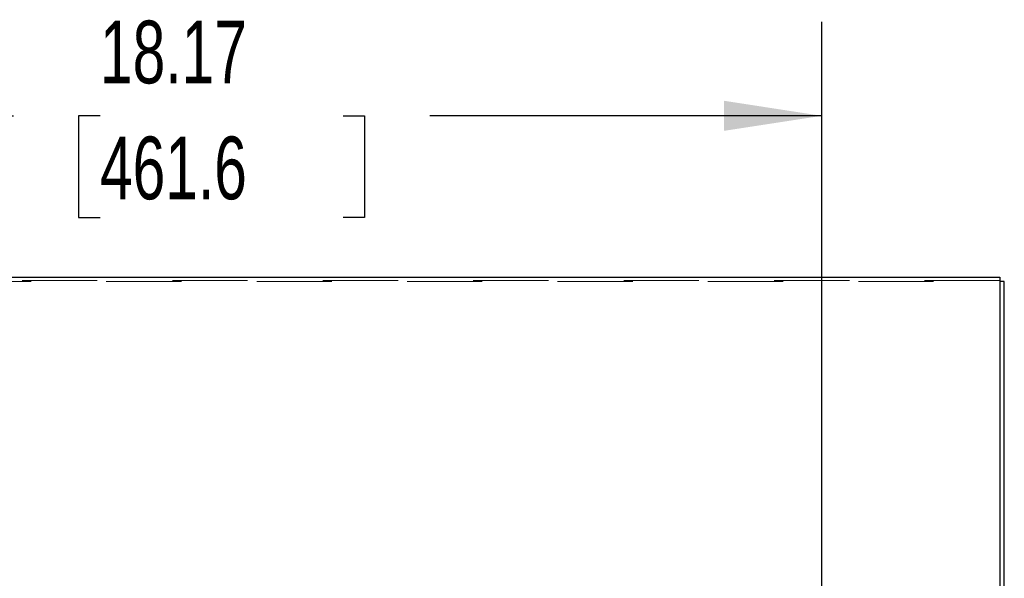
# Model space of a CAD drawing. Header units: inches. Extents: x 0.2 to 10.8, y 0.2 to 8.2.
# Tile 73 of 127: x 3.6 to 4.909, y 5.501 to 6.243. Entities that reach past the tile are written whole.
import ezdxf

# ---------------------------------------------------------------- set-up
doc = ezdxf.new("R2010")
doc.units = ezdxf.units.IN
doc.header["$MEASUREMENT"] = 0
doc.linetypes.add('HIDDEN', pattern=[0.075, 0.05, -0.025])
doc.layers.add('DIMENSIONS', color=140, linetype='Continuous')
doc.styles.add('SLDTEXTSTYLE0', font='TXT', dxfattribs={"width": 0.7})
doc.dimstyles.new('SLDDIMSTYLE0', dxfattribs={"dimtxt": 0.084961, "dimasz": 0.13, "dimexe": 0, "dimexo": 0.0625, "dimgap": 0.02124, "dimtad": 0, "dimtih": 1, "dimtoh": 1, "dimlfac": 12, "dimrnd": 1e-09, "dimzin": 12, "dimdsep": 46, "dimtxsty": 'SLDTEXTSTYLE0', "dimsah": 1, "dimcen": 0.09, "dimadec": 0, "dimazin": 3, "dimtfac": 1, "dimtofl": 0, "dimtmove": 0, "dimatfit": 3, "dimfxl": 0, "dimfrac": 2, "dimtolj": 1, "dimtzin": 12, "dimarcsym": 0})

# ---------------------------------------------------------------- blocks, each defined once
blk = doc.blocks.new('_D')
at = {"layer": 'DIMENSIONS'}
for p, q in [((3.152, 5.2082), (3.152, 6.2403)), ((4.6665, 5.2082), (4.6665, 6.2403)), ((3.152, 6.1153), (3.5919, 6.1153)), ((3.707, 6.1153), (3.6785, 6.1153)), ((3.6785, 6.1153), (3.6785, 5.9803)), ((4.0302, 6.1153), (4.0587, 6.1153)), ((4.0587, 6.1153), (4.0587, 5.9803)), ((4.6665, 6.1153), (4.1453, 6.1153)), ((3.6785, 5.9803), (3.707, 5.9803)), ((4.0587, 5.9803), (4.0302, 5.9803))]:
    blk.add_line(p, q, dxfattribs=at)
for points in [[(3.152, 6.1153), (3.282, 6.0953), (3.282, 6.1353)], [(4.6665, 6.1153), (4.5365, 6.1353), (4.5365, 6.0953)]]:
    blk.add_solid(points, dxfattribs=at)
at = {"layer": 'DIMENSIONS', "char_height": 0.08333, "attachment_point": 1, "style": 'SLDTEXTSTYLE0'}
for s, insert in [('18.17', (3.707, 6.2418)), ('461.6', (3.707, 6.0877))]:
    blk.add_mtext(s, dxfattribs=dict(at, insert=insert))

msp = doc.modelspace()

# ---------------------------------------------------------------- linework, layer by layer
at = {"color": 7, "linetype": 'Continuous', "lineweight": 25}
for p, q in [((2.915267, 5.900738), (4.903267, 5.900738)), ((4.903267, 5.900738), (4.903267, 5.4514618)), ((4.909267, 5.8953002), (4.903267, 5.8953002)), ((4.909267, 5.4448824), (4.909267, 5.8953002))]:
    msp.add_line(p, q, dxfattribs=at)
at = {"color": 7, "linetype": 'HIDDEN', "lineweight": 18}
for p, q in [((2.915267, 5.8953002), (4.903267, 5.8953002)), ((4.903267, 5.8962535), (2.918267, 5.8962535))]:
    msp.add_line(p, q, dxfattribs=at)

# ---------------------------------------------------------------- dimensions: what is measured, and where the dimension line sits
at = {"layer": 'DIMENSIONS'}
dim = msp.add_linear_dim(base=(4.6665105, 6.1153423), p1=(3.1519828, 5.1581698), p2=(4.6665105, 5.1581698), dimstyle='SLDDIMSTYLE0', dxfattribs=at)
dim.commit()
dim.dimension.update_dxf_attribs({"geometry": '_D', "text_midpoint": (3.8685889, 6.1153423), "dimtype": 160})

doc.saveas('drawing.dxf')
